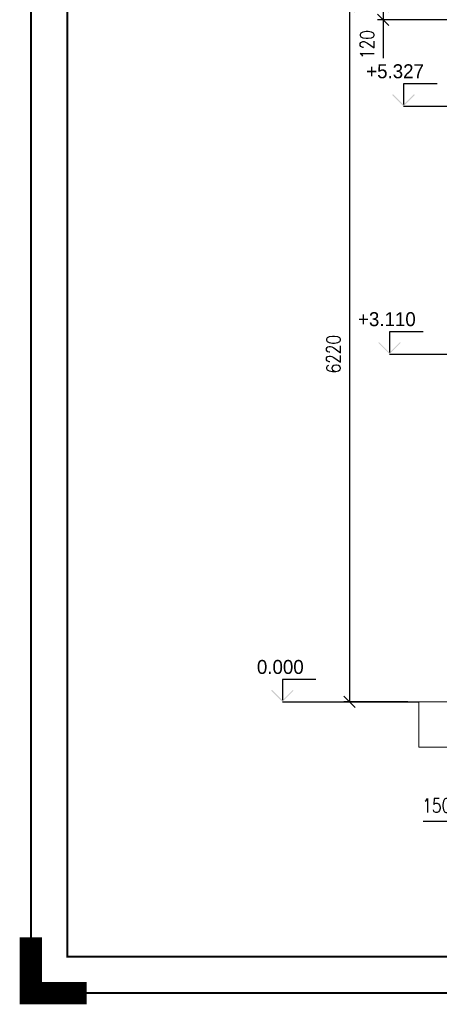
# Paper-space layout 'Layout1' of a CAD drawing. Extents: x -2 to 1033, y -36 to 596.
# Tile 1 of 64: x -2 to 73, y -2 to 174. Entities that reach past the tile are written whole.
import ezdxf
from ezdxf.enums import TextEntityAlignment as Align

# ---------------------------------------------------------------- set-up
doc = ezdxf.new("R2010")
doc.units = 0
doc.layers.get('0').update_dxf_attribs({"linetype": 'CONTINUOUS'})
doc.layers.get('DEFPOINTS').update_dxf_attribs({"color": 132, "linetype": 'CONTINUOUS'})
doc.layers.add('AS_INS_ON', color=7, linetype='CONTINUOUS')
doc.layers.add('RAMECEK_HP', color=251, linetype='CONTINUOUS')
doc.layers.add('SS_1.ET-HALA_TaO-PODLAHA', color=9, linetype='CONTINUOUS', lineweight=13)
doc.layers.add('SS_KOTY', color=3, linetype='CONTINUOUS', lineweight=25)
doc.styles.add('ROMANS', font='romans.shx', dxfattribs={"width": 0.8})
doc.dimstyles.new('A-1_(2.5)_50AS', dxfattribs={"dimtxt": 2.5, "dimasz": 2, "dimexe": 1, "dimexo": 2, "dimgap": 0, "dimtad": 0, "dimdec": 1, "dimlfac": 50, "dimrnd": 1, "dimtxsty": 'ROMANS', "dimblk1": 'OBLIQUE', "dimblk2": 'OBLIQUE', "dimsah": 1, "dimcen": 2, "dimclrd": 256, "dimclre": 256, "dimclrt": 256, "dimadec": 1, "dimazin": 2, "dimtfac": 0.714286, "dimtdec": 1, "dimtmove": 0, "dimatfit": 3, "dimldrblk": 'OPEN', "dimfxl": 1, "dimtvp": 1.142857, "dimtfill": 1, "dimtolj": 1, "dimlwd": -1, "dimlwe": -1, "dimarcsym": 0})

# ---------------------------------------------------------------- blocks, each defined once
blk = doc.blocks.new('*U6')
at = {"layer": 'RAMECEK_HP', "lineweight": 35, "const_width": 0.35}
for points in [[(0, 594), (0, 0), (841, 0), (841, 594)], [(6.5, 587.5), (6.5, 6.5), (834.5, 6.5), (834.5, 587.5)]]:
    blk.add_lwpolyline(points, close=True, dxfattribs=at)
at = {"layer": 'RAMECEK_HP', "lineweight": 40, "const_width": 4}
blk.add_lwpolyline([(0, 10), (0, 0), (10, 0)], dxfattribs=at)
at = {"layer": 'DEFPOINTS', "style": 'ROMANS', "width": 0.8}
blk.add_attdef('TISK', text='', height=10, dxfattribs=at).set_placement((841, -33), align=Align.RIGHT)
blk = doc.blocks.new('_Oblique')
at = {"color": 0, "linetype": 'ByBlock', "lineweight": -2}
blk.add_line((-0.5, -0.5), (0.5, 0.5), dxfattribs=at)
blk = doc.blocks.new('*D18')
at = {"layer": 'DEFPOINTS', "color": 0, "transparency": 16777216}
for p in [(77, 52.49, 41274), (80, 52.09, 41266.4), (77, 30.68)]:
    blk.add_point(p, dxfattribs=at)
at = {"layer": 'SS_KOTY', "transparency": 16777216}
for p, q in [((77, 50.49), (77, 29.68)), ((80, 50.09), (80, 29.68)), ((77, 30.68), (70.15, 30.68)), ((80, 30.68), (77, 30.68))]:
    blk.add_line(p, q, dxfattribs=at)
at = {"layer": 'SS_KOTY', "transparency": 16777216, "xscale": 2, "yscale": 2, "zscale": 2, "rotation": 180}
blk.add_blockref('_Oblique', (77, 30.68), dxfattribs=at)
at = {"layer": 'SS_KOTY', "transparency": 16777216, "xscale": 2, "yscale": 2, "zscale": 2}
blk.add_blockref('_Oblique', (80, 30.68), dxfattribs=at)
at = {"layer": 'SS_KOTY', "transparency": 16777216, "insert": (72.57, 33.54), "char_height": 2.5, "attachment_point": 5, "style": 'ROMANS', "bg_fill": 3, "box_fill_scale": 1.1, "bg_fill_color": 256, "bg_fill_true_color": 13158600, "bg_fill_transparency": 0}
blk.add_mtext('\\A1;150', dxfattribs=at)
blk = doc.blocks.new('_OPEN')
at = {"color": 0, "linetype": 'ByBlock'}
for p, q in [((-1, 0.167), (0, 0)), ((0, 0), (-1, -0.167)), ((0, 0), (-1, 0))]:
    blk.add_line(p, q, dxfattribs=at)
blk = doc.blocks.new('*D22')
at = {"layer": 'DEFPOINTS', "color": 0, "transparency": 16777216}
for p in [(77, 176.49, 41274), (56.98, 52.09), (69.4, 52.09, 41311.8)]:
    blk.add_point(p, dxfattribs=at)
at = {"layer": 'SS_KOTY', "transparency": 16777216}
for p, q in [((75, 176.49), (55.98, 176.49)), ((56.98, 176.49), (56.98, 52.09)), ((67.4, 52.09), (55.98, 52.09))]:
    blk.add_line(p, q, dxfattribs=at)
at = {"layer": 'SS_KOTY', "transparency": 16777216, "xscale": 2, "yscale": 2, "zscale": 2}
for p, rotation in [((56.98, 176.49), 90), ((56.98, 52.09), 270)]:
    blk.add_blockref('_Oblique', p, dxfattribs=dict(at, rotation=rotation))
at = {"layer": 'SS_KOTY', "transparency": 16777216, "insert": (54.12, 114.29), "char_height": 2.5, "attachment_point": 5, "rotation": 90, "style": 'ROMANS', "bg_fill": 3, "box_fill_scale": 1.1, "bg_fill_color": 256, "bg_fill_true_color": 13158600, "bg_fill_transparency": 0}
blk.add_mtext('\\A1;6220', dxfattribs=at)
blk = doc.blocks.new('*D23')
at = {"layer": 'DEFPOINTS', "color": 0, "transparency": 16777216}
for p in [(77, 176.49, 41274), (62.98, 174.09), (77, 174.09, 41274)]:
    blk.add_point(p, dxfattribs=at)
at = {"layer": 'SS_KOTY', "transparency": 16777216}
for p, q in [((75, 176.49), (61.98, 176.49)), ((62.98, 176.49), (62.98, 174.09)), ((75, 174.09), (61.98, 174.09)), ((62.98, 174.09), (62.98, 167.23))]:
    blk.add_line(p, q, dxfattribs=at)
at = {"layer": 'SS_KOTY', "transparency": 16777216, "xscale": 2, "yscale": 2, "zscale": 2}
for p, rotation in [((62.98, 176.49), 90), ((62.98, 174.09), 270)]:
    blk.add_blockref('_Oblique', p, dxfattribs=dict(at, rotation=rotation))
at = {"layer": 'SS_KOTY', "transparency": 16777216, "insert": (60.12, 169.66), "char_height": 2.5, "attachment_point": 5, "rotation": 90, "style": 'ROMANS', "bg_fill": 3, "box_fill_scale": 1.1, "bg_fill_color": 256, "bg_fill_true_color": 13158600, "bg_fill_transparency": 0}
blk.add_mtext('\\A1;120', dxfattribs=at)

psp = doc.layouts.get("Layout1")

# ---------------------------------------------------------------- hatches: boundary and pattern name
at = {"layer": 'AS_INS_ON'}
psp.add_hatch(color=3, dxfattribs=at).paths.add_polyline_path([(43.118, 54.232), (42.9766, 54.0906), (44.9766, 52.0906), (46.9766, 54.0906), (46.8352, 54.232), (44.9766, 52.3734)])

# ---------------------------------------------------------------- linework, layer by layer
at = {"layer": 'AS_INS_ON', "color": 3}
for p, q in [((50.9766, 56.0906, 41311.8), (44.9766, 56.0906, 41311.8)), ((44.9766, 56.0906, 41311.8), (44.9766, 52.3734, 41311.8))]:
    psp.add_line(p, q, dxfattribs=at)

# ---------------------------------------------------------------- block references
at = {"layer": 'RAMECEK_HP'}
psp.add_blockref('*U6', (0, 0), dxfattribs=at)

# ---------------------------------------------------------------- texts
at = {"layer": 'AS_INS_ON', "color": 3}
psp.add_text('0.000', height=2.5, dxfattribs=at).set_placement((40.4201, 57.0906))

# ---------------------------------------------------------------- next in the draw order: dimensions: what is measured, and where the dimension line sits
at = {"layer": 'SS_KOTY'}
dim = psp.add_linear_dim(base=(77.0029, 30.6813), p1=(80.0029, 52.0906, 41266.4), p2=(77.0029, 52.4906, 41274), dimstyle='A-1_(2.5)_50AS', override={"dimtmove": 0}, dxfattribs=at)
dim.commit()
dim.dimension.update_dxf_attribs({"geometry": '*D18', "text_midpoint": (72.5744, 33.5385)})

# ---------------------------------------------------------------- next in the draw order: linework, layer by layer
at = {"layer": 'SS_1.ET-HALA_TaO-PODLAHA', "ltscale": 0.25}
psp.add_line((69.3958, 43.9742), (283.3052, 43.9742), dxfattribs=at)

# ---------------------------------------------------------------- next in the draw order: dimensions: what is measured, and where the dimension line sits
at = {"layer": 'SS_KOTY'}
dim = psp.add_linear_dim(base=(56.9766, 52.0906), p1=(77.0029, 176.4906, 41274), p2=(69.3958, 52.0906, 41311.8), angle=90, dimstyle='A-1_(2.5)_50AS', override={"dimtmove": 1}, dxfattribs=at)
dim.commit()
dim.dimension.update_dxf_attribs({"geometry": '*D22', "text_midpoint": (54.1195, 114.2906)})

# ---------------------------------------------------------------- next in the draw order: hatches: boundary and pattern name
at = {"layer": 'AS_INS_ON'}
for points in [[(64.7719, 160.772), (64.6304, 160.6306), (66.6304, 158.6306), (68.6304, 160.6306), (68.489, 160.772), (66.6304, 158.9134)], [(62.2676, 116.432), (62.1262, 116.2906), (64.1262, 114.2906), (66.1262, 116.2906), (65.9848, 116.432), (64.1262, 114.5734)]]:
    psp.add_hatch(color=3, dxfattribs=at).paths.add_polyline_path(points)

# ---------------------------------------------------------------- next in the draw order: linework, layer by layer
at = {"layer": 'AS_INS_ON', "color": 3}
for p, q in [((72.6304, 162.6306, 41258.6), (66.6304, 162.6306, 41258.6)), ((66.6304, 162.6306, 41258.6), (66.6304, 158.9134, 41258.6)), ((66.6304, 158.6306), (77.0024, 158.6306)), ((70.1262, 118.2906, 41311.8), (64.1262, 118.2906, 41311.8)), ((64.1262, 118.2906, 41311.8), (64.1262, 114.5734, 41311.8)), ((64.1262, 114.2906), (103.801, 114.2906)), ((44.9766, 52.0906), (69.3946, 52.0906))]:
    psp.add_line(p, q, dxfattribs=at)
at = {"layer": 'SS_1.ET-HALA_TaO-PODLAHA', "ltscale": 0.25}
for p, q in [((283.3052, 52.0906), (69.3958, 52.0906)), ((69.3958, 52.0906), (69.3958, 43.9742))]:
    psp.add_line(p, q, dxfattribs=at)

# ---------------------------------------------------------------- next in the draw order: texts
at = {"layer": 'AS_INS_ON', "color": 3}
psp.add_text('+3.110', height=2.5, dxfattribs=at).set_placement((58.5009, 119.2906))

# ---------------------------------------------------------------- next in the draw order: dimensions: what is measured, and where the dimension line sits
at = {"layer": 'SS_KOTY'}
dim = psp.add_linear_dim(base=(62.9766, 174.0906), p1=(77.0029, 176.4906, 41274), p2=(77.0029, 174.0906, 41274), angle=90, dimstyle='A-1_(2.5)_50AS', dxfattribs=at)
dim.commit()
dim.dimension.update_dxf_attribs({"geometry": '*D23', "text_midpoint": (60.1195, 169.662)})

# ---------------------------------------------------------------- next in the draw order: texts
at = {"layer": 'AS_INS_ON', "color": 3}
psp.add_text('+5.327', height=2.5, dxfattribs=at).set_placement((59.9635, 163.6306))

doc.saveas('drawing.dxf')
